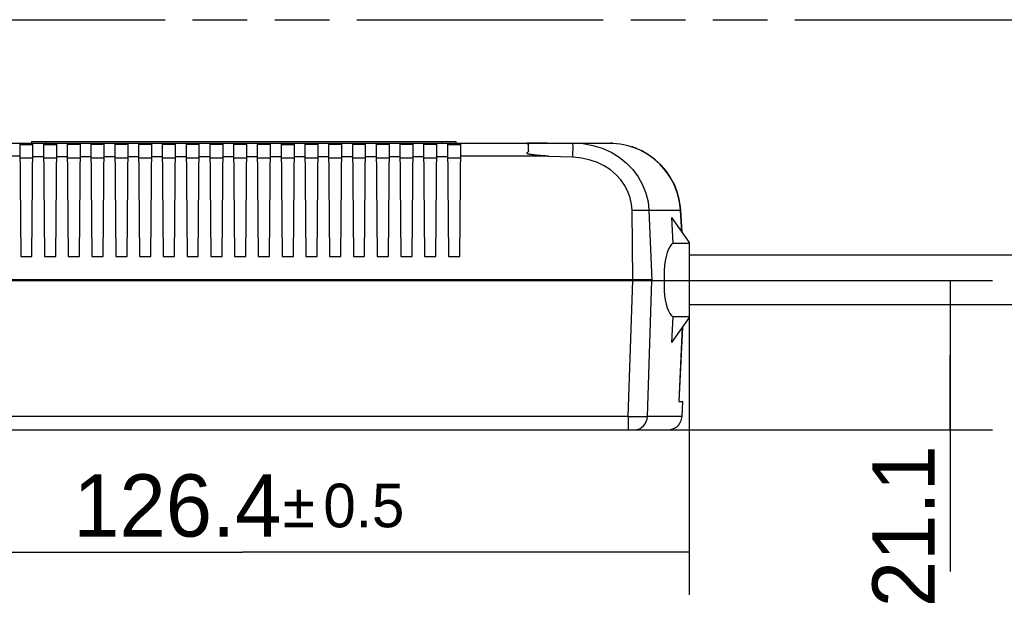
# Model space of a CAD drawing. Header units: millimetres. Extents: x 0 to 210, y 0 to 297.
# Tile 8 of 18: x 69 to 103, y 161 to 182. Entities that reach past the tile are written whole.
import ezdxf
from ezdxf.enums import TextEntityAlignment as Align

# ---------------------------------------------------------------- set-up
doc = ezdxf.new("R2010")
doc.units = ezdxf.units.MM
doc.header["$LTSCALE"] = 19.36
doc.linetypes.add('PHANTOM', pattern=[0.8, 0.45, -0.05, 0.1, -0.05, 0.1, -0.05])
doc.layers.get('0').update_dxf_attribs({"linetype": 'CONTINUOUS'})
doc.layers.add('DEFAULT_3', color=7, linetype='PHANTOM')
doc.layers.add('Z_DIM_2D', color=7, linetype='CONTINUOUS')
doc.styles.add('TEXTSTYLE_3', font='tridonic-metric-print-light.otf')
doc.styles.add('TEXTSTYLE_4', font='gdt', dxfattribs={"width": 0.7})
doc.dimstyles.new('DIMSTYLE_1', dxfattribs={"dimtxt": 2.2, "dimasz": 3.5, "dimexe": 1.5, "dimexo": 0, "dimgap": 0.55, "dimtad": 1, "dimdec": 1, "dimlfac": 4, "dimdsep": 46, "dimtxsty": 'TEXTSTYLE_3', "dimblk": '_FILLED', "dimblk1": '_FILLED', "dimblk2": '_FILLED', "dimcen": 0.09, "dimclrt": 5, "dimadec": 4, "dimazin": 2, "dimtol": 1, "dimtp": 0.5, "dimtm": 0.5, "dimtfac": 1, "dimtdec": 1, "dimtofl": 0, "dimtmove": 0, "dimatfit": 3, "dimldrblk": '_FILLED', "dimfxl": 0, "dimtolj": 1, "dimarcsym": 0})
doc.dimstyles.new('DIMSTYLE_2', dxfattribs={"dimtxt": 2.2, "dimasz": 3.5, "dimexe": 1.5, "dimexo": 0, "dimgap": 0.55, "dimtad": 1, "dimdec": 1, "dimlfac": 4, "dimdsep": 46, "dimtxsty": 'TEXTSTYLE_3', "dimblk": '_FILLED', "dimblk1": '_FILLED', "dimblk2": '_FILLED', "dimcen": 0.09, "dimclrt": 5, "dimadec": 4, "dimazin": 2, "dimtp": 0.2, "dimtm": 0.2, "dimtfac": 1, "dimtdec": 1, "dimtofl": 0, "dimtmove": 0, "dimatfit": 3, "dimldrblk": '_FILLED', "dimfxl": 0, "dimtolj": 1, "dimarcsym": 0})

# ---------------------------------------------------------------- blocks, each defined once
blk = doc.blocks.new('*D11')
at = {"layer": 'Z_DIM_2D', "color": 2, "linetype": 'Continuous', "transparency": 16777216}
for p, q in [((60.742, 173.135), (60.742, 162.026)), ((92.336, 171.811), (92.336, 162.026)), ((60.742, 163.526), (76.539, 163.526)), ((92.336, 163.526), (76.539, 163.526))]:
    blk.add_line(p, q, dxfattribs=at)
at = {"layer": 'Z_DIM_2D', "color": 5, "linetype": 'Continuous', "transparency": 16777216}
for s, height, style, p in [('126.4', 2.2, 'TEXTSTYLE_3', (74.238, 164.076)), ('`', 1.54, 'TEXTSTYLE_4', (78.532, 164.406)), ('0.5', 1.54, 'TEXTSTYLE_3', (80.833, 164.406))]:
    blk.add_text(s, height=height, dxfattribs=dict(at, style=style)).set_placement(p, align=Align.CENTER)
blk = doc.blocks.new('_FILLED')
at = {"color": 0, "linetype": 'ByBlock'}
blk.add_solid([(0, 0), (-1, 0.125), (-1, -0.125)], dxfattribs=at)
blk = doc.blocks.new('_NONE')
blk = doc.blocks.new('*D13')
at = {"layer": 'Z_DIM_2D', "color": 2, "linetype": 'Continuous', "transparency": 16777216}
for p, q in [((91.015, 173.124), (103.06, 173.124)), ((101.56, 173.124), (101.56, 170.487)), ((101.56, 167.849), (101.56, 170.487)), ((101.56, 170.487), (101.56, 162.849)), ((90.18, 167.849), (103.06, 167.849))]:
    blk.add_line(p, q, dxfattribs=at)
at = {"layer": 'Z_DIM_2D', "color": 5, "linetype": 'Continuous', "transparency": 16777216, "style": 'TEXTSTYLE_3'}
blk.add_text('21.1', height=2.2, rotation=90, dxfattribs=at).set_placement((101.01, 167.306), align=Align.RIGHT)

msp = doc.modelspace()

# ---------------------------------------------------------------- linework, layer by layer
at = {"color": 7, "linetype": 'Continuous'}
for p, q in [((63.387509, 177.974109), (89.535363, 177.974109)), ((68.666467, 177.974109), (68.701378, 173.973704)), ((68.666902, 177.924109), (69.135969, 177.924109)), ((69.086436, 178.024109), (69.086436, 177.974109)), ((69.086436, 178.024109), (84.086436, 178.024109)), ((69.101494, 173.973704), (69.136405, 177.974109)), ((69.506467, 177.974109), (69.541378, 173.973704)), ((69.506902, 177.924109), (69.975969, 177.924109)), ((69.941494, 173.973704), (69.976405, 177.974109)), ((70.346467, 177.974109), (70.381378, 173.973704)), ((70.815969, 177.924109), (70.346903, 177.924109)), ((70.781494, 173.973704), (70.816405, 177.974109)), ((71.186467, 177.974109), (71.221378, 173.973704)), ((71.655969, 177.924109), (71.186903, 177.924109)), ((71.621494, 173.973704), (71.656405, 177.974109)), ((72.026467, 177.974109), (72.061378, 173.973704)), ((72.495969, 177.924109), (72.026903, 177.924109)), ((72.461494, 173.973704), (72.496405, 177.974109)), ((72.866467, 177.974109), (72.901378, 173.973704)), ((73.335969, 177.924109), (72.866903, 177.924109)), ((73.301494, 173.973704), (73.336405, 177.974109)), ((73.706467, 177.974109), (73.741378, 173.973704)), ((74.175969, 177.924109), (73.706903, 177.924109)), ((74.141494, 173.973704), (74.176405, 177.974109)), ((74.546467, 177.974109), (74.581378, 173.973704)), ((75.015969, 177.924109), (74.546903, 177.924109)), ((74.981494, 173.973704), (75.016405, 177.974109)), ((75.386467, 177.974109), (75.421378, 173.973704)), ((75.855969, 177.924109), (75.386903, 177.924109)), ((75.821494, 173.973704), (75.856405, 177.974109)), ((76.226467, 177.974109), (76.261378, 173.973704)), ((76.695969, 177.924109), (76.226903, 177.924109)), ((76.661494, 173.973704), (76.696405, 177.974109)), ((77.066467, 177.974109), (77.101378, 173.973704)), ((77.535969, 177.924109), (77.066903, 177.924109)), ((77.501494, 173.973704), (77.536405, 177.974109)), ((77.906467, 177.974109), (77.941378, 173.973704)), ((77.906903, 177.924109), (78.375969, 177.924109)), ((78.341494, 173.973704), (78.376405, 177.974109)), ((78.746467, 177.974109), (78.781378, 173.973704)), ((79.215969, 177.924109), (78.746903, 177.924109)), ((79.181494, 173.973704), (79.216405, 177.974109)), ((79.586467, 177.974109), (79.621378, 173.973704)), ((80.055969, 177.924109), (79.586903, 177.924109)), ((80.021494, 173.973704), (80.056405, 177.974109)), ((80.426467, 177.974109), (80.461378, 173.973704)), ((80.895969, 177.924109), (80.426903, 177.924109)), ((80.861494, 173.973704), (80.896405, 177.974109)), ((81.266467, 177.974109), (81.301378, 173.973704)), ((81.735969, 177.924109), (81.266903, 177.924109)), ((81.701494, 173.973704), (81.736405, 177.974109)), ((82.106467, 177.974109), (82.141378, 173.973704)), ((82.575969, 177.924109), (82.106903, 177.924109)), ((82.541494, 173.973704), (82.576405, 177.974109)), ((82.946467, 177.974109), (82.981378, 173.973704)), ((83.415969, 177.924109), (82.946903, 177.924109)), ((83.381494, 173.973704), (83.416405, 177.974109)), ((83.786467, 177.974109), (83.821378, 173.973704)), ((83.786903, 177.924109), (84.255969, 177.924109)), ((84.086436, 178.024109), (84.086436, 177.974109)), ((84.221494, 173.973704), (84.256405, 177.974109)), ((86.658661, 177.969236), (86.641822, 177.968659)), ((86.677103, 177.969747), (86.658661, 177.969236)), ((86.707954, 177.970432), (86.677103, 177.969747)), ((86.755615, 177.97124), (86.707954, 177.970432)), ((86.843304, 177.972277), (86.755615, 177.97124)), ((86.998465, 177.973357), (86.843304, 177.972277)), ((87.314744, 177.974103), (86.998465, 177.973357)), ((89.535363, 177.974109), (89.553185, 177.974022)), ((89.618993, 177.972272), (89.553185, 177.974022)), ((86.773894, 177.573554), (86.802089, 177.570135)), ((86.802089, 177.570135), (86.83266, 177.566669)), ((86.83266, 177.566669), (86.865774, 177.563145)), ((86.865774, 177.563145), (86.901615, 177.559542)), ((86.901615, 177.559542), (86.940395, 177.555846)), ((86.940395, 177.555846), (87.004577, 177.550102)), ((87.004577, 177.550102), (87.076734, 177.544079)), ((87.076734, 177.544079), (87.157823, 177.537738)), ((87.157823, 177.537738), (87.248988, 177.531035)), ((87.248988, 177.531035), (87.351405, 177.523955)), ((87.351404, 177.523958), (87.351405, 177.500297)), ((90.658567, 177.695877), (90.406322, 177.807569)), ((92.035487, 175.608059), (92.0355, 175.607964)), ((92.081695, 174.822046), (92.0355, 175.607964)), ((91.711196, 175.345214), (91.752272, 174.423147)), ((91.711196, 175.345214), (92.336436, 174.462338)), ((92.336436, 174.423147), (91.752272, 174.423147)), ((92.336436, 174.462338), (92.336436, 171.810881)), ((68.701378, 173.973704), (69.101494, 173.973704)), ((69.541378, 173.973704), (69.941494, 173.973704)), ((70.381378, 173.973704), (70.781494, 173.973704)), ((71.221378, 173.973704), (71.621494, 173.973704)), ((72.061378, 173.973704), (72.461494, 173.973704)), ((72.901378, 173.973704), (73.301494, 173.973704)), ((73.741378, 173.973704), (74.141494, 173.973704)), ((74.581378, 173.973704), (74.981494, 173.973704)), ((75.421378, 173.973704), (75.821494, 173.973704)), ((76.261378, 173.973704), (76.661494, 173.973704)), ((77.101378, 173.973704), (77.501494, 173.973704)), ((77.941378, 173.973704), (78.341494, 173.973704)), ((78.781378, 173.973704), (79.181494, 173.973704)), ((79.621378, 173.973704), (80.021494, 173.973704)), ((80.461378, 173.973704), (80.861494, 173.973704)), ((81.301378, 173.973704), (81.701494, 173.973704)), ((82.141378, 173.973704), (82.541494, 173.973704)), ((82.981378, 173.973704), (83.381494, 173.973704)), ((83.821378, 173.973704), (84.221494, 173.973704)), ((92.336436, 174.024109), (106.441083, 174.024109)), ((60.742546, 173.124109), (92.336436, 173.124109)), ((90.850349, 173.149033), (62.072376, 173.149032)), ((90.339983, 173.136609), (62.582912, 173.136609)), ((90.339393, 173.136916), (90.548895, 173.138158)), ((92.336436, 172.274109), (106.149492, 172.274109)), ((91.752272, 171.850071), (91.711196, 170.928005)), ((92.336436, 171.810881), (91.711196, 170.928005)), ((91.752272, 171.850071), (92.336436, 171.850071)), ((92.09575, 171.471017), (91.971061, 168.849109)), ((91.976282, 168.848773), (92.101841, 171.479619)), ((91.97105, 168.849109), (92.111273, 168.849109)), ((92.083507, 168.322941), (92.111082, 168.849109)), ((61.338943, 167.849109), (91.583929, 167.849109))]:
    msp.add_line(p, q, dxfattribs=at)
at = {"color": 9, "linetype": 'Continuous'}
for p, q in [((69.586436, 177.974109), (69.586436, 178.024109)), ((83.586436, 178.024109), (83.586436, 177.974109)), ((65.851405, 177.523961), (68.670395, 177.52397)), ((84.252477, 177.523967), (87.351404, 177.523958)), ((88.220735, 177.471363), (88.223968, 177.570795)), ((90.291881, 177.846918), (90.291869, 177.847827)), ((90.573879, 177.735662), (90.291881, 177.846918)), ((90.841886, 177.590958), (90.573879, 177.735662)), ((91.08915, 177.416527), (90.841886, 177.590958)), ((68.671038, 177.450277), (69.131834, 177.450277)), ((69.13227, 177.500277), (69.510602, 177.500277)), ((69.511038, 177.450277), (69.971834, 177.450277)), ((69.97227, 177.500277), (70.350602, 177.500277)), ((70.351038, 177.450277), (70.811834, 177.450277)), ((70.81227, 177.500277), (71.190602, 177.500277)), ((71.191038, 177.450277), (71.651834, 177.450277)), ((71.65227, 177.500277), (72.030602, 177.500277)), ((72.031038, 177.450277), (72.491834, 177.450277)), ((72.49227, 177.500277), (72.870602, 177.500277)), ((72.871038, 177.450277), (73.331834, 177.450277)), ((73.33227, 177.500277), (73.710602, 177.500277)), ((73.711038, 177.450277), (74.171834, 177.450277)), ((74.17227, 177.500277), (74.550602, 177.500277)), ((74.551038, 177.450277), (75.011834, 177.450277)), ((75.01227, 177.500277), (75.390602, 177.500277)), ((75.391038, 177.450277), (75.851834, 177.450277)), ((75.85227, 177.500277), (76.230602, 177.500277)), ((76.231038, 177.450277), (76.691834, 177.450277)), ((76.69227, 177.500277), (77.070602, 177.500277)), ((77.071038, 177.450277), (77.531834, 177.450277)), ((77.53227, 177.500277), (77.910602, 177.500277)), ((77.911038, 177.450277), (78.371834, 177.450277)), ((78.37227, 177.500277), (78.750602, 177.500277)), ((78.751038, 177.450277), (79.211834, 177.450277)), ((79.21227, 177.500277), (79.590602, 177.500277)), ((79.591038, 177.450277), (80.051834, 177.450277)), ((80.05227, 177.500277), (80.430602, 177.500277)), ((80.431038, 177.450277), (80.891834, 177.450277)), ((80.89227, 177.500277), (81.270602, 177.500277)), ((81.271038, 177.450277), (81.731834, 177.450277)), ((81.73227, 177.500277), (82.110602, 177.500277)), ((82.111038, 177.450277), (82.571834, 177.450277)), ((82.57227, 177.500277), (82.950602, 177.500277)), ((82.951038, 177.450277), (83.411834, 177.450277)), ((83.41227, 177.500277), (83.790602, 177.500277)), ((83.791038, 177.450277), (84.251834, 177.450277)), ((88.220734, 177.47135), (87.351405, 177.500297)), ((90.313139, 175.604949), (90.555904, 175.606532)), ((90.339843, 173.149109), (90.313139, 175.604949)), ((90.910248, 175.604949), (92.029647, 175.604949)), ((90.910248, 175.604949), (91.015348, 173.124178)), ((92.075352, 174.831003), (92.029647, 175.604949)), ((92.0355, 175.607964), (92.02966, 175.60495)), ((90.179764, 168.322941), (90.338968, 173.124108)), ((90.339393, 173.136915), (90.339777, 173.149041)), ((90.340111, 173.124178), (90.339983, 173.136609)), ((90.859388, 168.322958), (91.014621, 173.124111)), ((90.179764, 168.322941), (62.743108, 168.322941)), ((90.179766, 168.322941), (90.179766, 167.849109)), ((92.083507, 168.322941), (90.859057, 168.322941))]:
    msp.add_line(p, q, dxfattribs=at)
at = {"color": 7, "linetype": 'Continuous'}
for points in [[(86.641822, 177.968659), (86.634, 177.968336), (86.626568, 177.967985), (86.619559, 177.967595), (86.612943, 177.967169), (86.606894, 177.966668), (86.601303, 177.966063), (86.596987, 177.965294), (86.594644, 177.964209), (86.594518, 177.962977), (86.597585, 177.961773), (86.602356, 177.960581), (86.607624, 177.959478), (86.613529, 177.958386)], [(86.613529, 177.958386), (86.626456, 177.95603), (86.632928, 177.954738), (86.63904, 177.953361), (86.644499, 177.95192), (86.649088, 177.950313), (86.652498, 177.948412), (86.654722, 177.946245), (86.655623, 177.94378), (86.655288, 177.941054), (86.653592, 177.93812), (86.651043, 177.934935), (86.647903, 177.931521), (86.644782, 177.927728), (86.642341, 177.923376), (86.640687, 177.918491), (86.640304, 177.913038), (86.640716, 177.907017), (86.641767, 177.900452), (86.642983, 177.893254), (86.643806, 177.885357), (86.644325, 177.876685), (86.644323, 177.867101), (86.64416, 177.856689), (86.644149, 177.845377), (86.644206, 177.833576), (86.644475, 177.8217), (86.644583, 177.809946), (86.644131, 177.798724), (86.643343, 177.787929), (86.641037, 177.767646)], [(89.553185, 177.974022), (89.648358, 177.970768), (89.769077, 177.960549), (89.896556, 177.94307), (90.027925, 177.918225), (90.160104, 177.886209), (90.291881, 177.846918)], [(86.616581, 177.646236), (86.610322, 177.641932), (86.604452, 177.637569), (86.599488, 177.632942), (86.59571, 177.627683), (86.593971, 177.622255), (86.595687, 177.616821), (86.599444, 177.611938), (86.604384, 177.608478), (86.610255, 177.605683), (86.616475, 177.603051), (86.623177, 177.600665), (86.6303, 177.598442), (86.63784, 177.596361), (86.64577, 177.594375), (86.654098, 177.592475), (86.66282, 177.590639), (86.671944, 177.588853), (86.681473, 177.587099), (86.691421, 177.585371), (86.701798, 177.58366), (86.71262, 177.581965), (86.7239, 177.58028), (86.735652, 177.578602), (86.747888, 177.576926), (86.773894, 177.573554)], [(86.641037, 177.767646), (86.640291, 177.758036), (86.640191, 177.748825), (86.641218, 177.740034), (86.643042, 177.73172), (86.645658, 177.723985), (86.648576, 177.716704), (86.651429, 177.70981), (86.653848, 177.703188), (86.655353, 177.696639), (86.655916, 177.690311), (86.655359, 177.684283), (86.653666, 177.67858), (86.650685, 177.673288), (86.646646, 177.668312), (86.641654, 177.663599), (86.635934, 177.659096), (86.629641, 177.654753), (86.616581, 177.646236)], [(91.678946, 176.751832), (91.521953, 176.981545), (91.339714, 177.192707), (91.134988, 177.382596), (90.910922, 177.548937), (90.670915, 177.689611), (90.418593, 177.802865), (90.291849, 177.84785)], [(91.725204, 176.664459), (91.672815, 176.76198), (91.514287, 176.991569), (91.330474, 177.202292), (91.1243, 177.391389), (90.899175, 177.556566), (90.658567, 177.695877)], [(92.036134, 175.608144), (92.026779, 175.721101), (91.983691, 175.987796), (91.910935, 176.251156), (91.809022, 176.507139), (91.678946, 176.751832)], [(91.752272, 174.423147), (91.698558, 174.38166), (91.647845, 174.313764), (91.599518, 174.221918), (91.555428, 174.107732), (91.516683, 173.971968), (91.484901, 173.818907), (91.462052, 173.653076), (91.44818, 173.478907), (91.444074, 173.301492), (91.449473, 173.124109)], [(90.548895, 173.138158), (90.739556, 173.138375), (90.82354, 173.137982), (90.898304, 173.138166), (90.962754, 173.139959), (91.01522, 173.142987)], [(91.01522, 173.142987), (90.982202, 173.146777), (90.943491, 173.149037), (90.899395, 173.149412), (90.850349, 173.149033)], [(91.448207, 173.124109), (91.444336, 172.943602), (91.449696, 172.766473), (91.464616, 172.596323), (91.488105, 172.436074), (91.51993, 172.288137), (91.558145, 172.157414), (91.600754, 172.048461), (91.647682, 171.959717), (91.698095, 171.892132), (91.752272, 171.850071)], [(91.584192, 167.849109), (91.670938, 167.856692), (91.756425, 167.87971), (91.835801, 167.917029), (91.907297, 167.967529), (91.968833, 168.029654), (92.018628, 168.10159), (92.055104, 168.181055), (92.077239, 168.266014), (92.083507, 168.322941)]]:
    msp.add_lwpolyline(points, dxfattribs=at)
at = {"color": 9, "linetype": 'Continuous'}
for points in [[(88.220734, 177.974109), (88.58082, 177.95304), (88.931059, 177.890151), (89.261107, 177.788778), (89.570479, 177.650679), (89.858915, 177.475834), (90.118182, 177.269384), (90.3412, 177.039334), (90.530849, 176.784636), (90.688525, 176.500769), (90.805205, 176.202129), (90.878363, 175.901671), (90.910248, 175.604949)], [(88.223968, 177.570795), (88.22636, 177.665682), (88.227832, 177.752606), (88.22833, 177.828438), (88.227832, 177.890447), (88.226361, 177.936402), (88.223969, 177.964648), (88.220737, 177.974171)], [(90.313139, 175.604949), (90.296241, 175.82089), (90.246719, 176.038989), (90.16244, 176.264131), (90.049802, 176.481658), (89.917337, 176.676), (89.756516, 176.854782), (89.557295, 177.024523), (89.332758, 177.172971), (89.096888, 177.288275), (88.836958, 177.375755), (88.543899, 177.436951), (88.220734, 177.47135)], [(92.029647, 175.604949), (91.994765, 175.900175), (91.924038, 176.191985), (91.819031, 176.472449), (91.68101, 176.738717), (91.51162, 176.987345), (91.313367, 177.214417), (91.08915, 177.416527)], [(90.555904, 175.606532), (90.76431, 175.606531), (90.847274, 175.605926), (90.910248, 175.604949)], [(90.179763, 168.322949), (90.320191, 168.320319), (90.455632, 168.318678), (90.581093, 168.318112), (90.692727, 168.318647), (90.786825, 168.320281), (90.859388, 168.322958)], [(90.405838, 167.849109), (90.490969, 167.857893), (90.574542, 167.884746), (90.650986, 167.928023), (90.718494, 167.986238), (90.774864, 168.057404), (90.818174, 168.139198), (90.846979, 168.229712), (90.859489, 168.322915)]]:
    msp.add_lwpolyline(points, dxfattribs=at)
at = {"layer": 'DEFAULT_3', "color": 7, "linetype": 'PHANTOM'}
msp.add_line((49.609248, 182.330336), (149.609248, 182.330336), dxfattribs=at)

# ---------------------------------------------------------------- dimensions: what is measured, and where the dimension line sits
at = {"layer": 'Z_DIM_2D', "color": 2, "linetype": 'Continuous'}
dim = msp.add_linear_dim(base=(92.336436, 163.525509), p1=(60.74202, 173.135124), p2=(92.336436, 171.810881), dimstyle='DIMSTYLE_1', override={"dimblk1": 'NONE', "dimblk2": 'NONE', "dimsah": 1}, dxfattribs=at)
dim.commit()
dim.dimension.update_dxf_attribs({"geometry": '*D11', "text_midpoint": (76.539228, 163.525509), "dimtype": 160})
dim = msp.add_linear_dim(base=(101.560485, 173.124111), p1=(90.179766, 167.849109), p2=(91.014621, 173.124111), angle=90, dimstyle='DIMSTYLE_2', override={"dimblk1": 'NONE', "dimblk2": 'NONE', "dimsah": 1}, dxfattribs=at)
dim.commit()
dim.dimension.update_dxf_attribs({"geometry": '*D13', "text_midpoint": (101.560485, 164.949626), "dimtype": 160})

doc.saveas('drawing.dxf')
